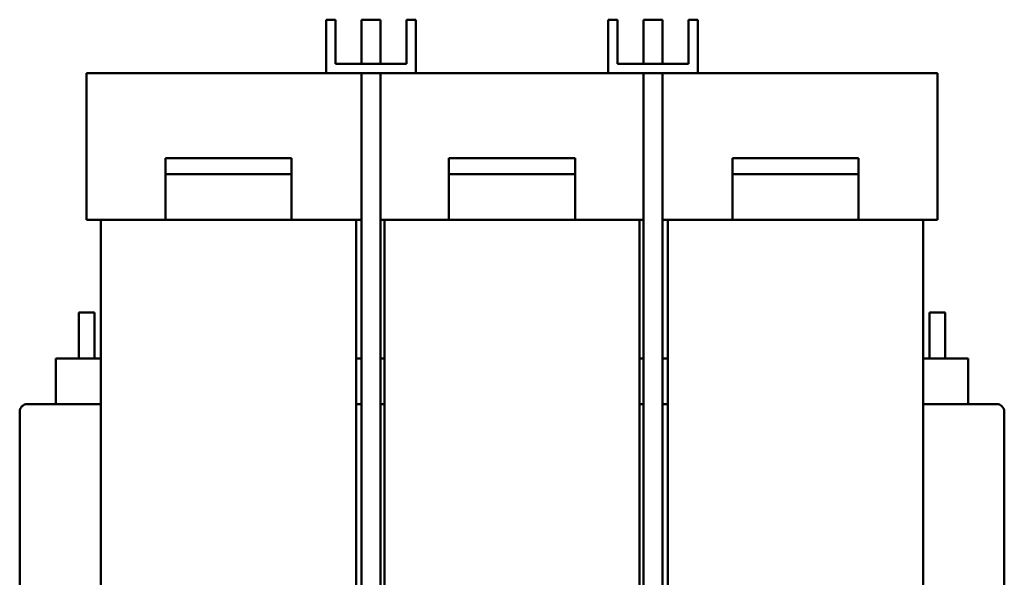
# Model space of a CAD drawing. Header units: millimetres. Extents: x -92 to 2404, y -1371 to 1405.
# Tile 5 of 9: x 38 to 663, y -49 to 305. Entities that reach past the tile are written whole.
import ezdxf

# ---------------------------------------------------------------- set-up
doc = ezdxf.new("R2010")
doc.units = ezdxf.units.MM
doc.layers.add('Видимый контур (ГОСТ)', color=7, linetype='Continuous', lineweight=50)

msp = doc.modelspace()

# ---------------------------------------------------------------- linework, layer by layer
at = {"layer": 'Видимый контур (ГОСТ)'}
for p, q in [((232.3, 305.21), (232.3, 271.21)), ((238.3, 305.21), (232.3, 305.21)), ((238.3, 277.21), (238.3, 305.21)), ((266.8, 305.21), (254.8, 305.21)), ((254.8, 305.21), (254.8, 277.21)), ((266.8, 305.21), (266.8, 277.21)), ((289.3, 305.21), (283.3, 305.21)), ((283.3, 305.21), (283.3, 277.21)), ((289.3, 271.21), (289.3, 305.21)), ((417.3, 305.21), (411.3, 305.21)), ((411.3, 305.21), (411.3, 271.21)), ((417.3, 277.21), (417.3, 305.21)), ((445.8, 305.21), (433.8, 305.21)), ((433.8, 305.21), (433.8, 277.21)), ((445.8, 305.21), (445.8, 277.21)), ((462.3, 305.21), (462.3, 277.21)), ((468.3, 305.21), (462.3, 305.21)), ((468.3, 271.21), (468.3, 305.21)), ((283.3, 277.21), (238.3, 277.21)), ((462.3, 277.21), (417.3, 277.21)), ((80.3, 271.21), (90.3, 271.21)), ((80.3, 271.21), (80.3, 178.21)), ((90.3, 271.21), (232.3, 271.21)), ((232.3, 271.21), (289.3, 271.21)), ((254.8, 271.21), (254.8, -278.79)), ((266.8, 271.21), (266.8, -278.79)), ((289.3, 271.21), (411.3, 271.21)), ((411.3, 271.21), (468.3, 271.21)), ((433.8, 271.21), (433.8, -278.79)), ((445.8, 271.21), (445.8, -278.79)), ((468.3, 271.21), (610.3, 271.21)), ((610.3, 271.21), (620.3, 271.21)), ((620.3, 178.21), (620.3, 271.21)), ((130.3, 207.21), (130.3, 217.21)), ((130.3, 217.21), (210.3, 217.21)), ((210.3, 207.21), (210.3, 217.21)), ((310.3, 207.21), (310.3, 217.21)), ((310.3, 217.21), (390.3, 217.21)), ((390.3, 207.21), (390.3, 217.21)), ((490.3, 207.21), (490.3, 217.21)), ((490.3, 217.21), (570.3, 217.21)), ((570.3, 207.21), (570.3, 217.21)), ((130.3, 207.21), (210.3, 207.21)), ((130.3, 178.21), (130.3, 207.21)), ((210.3, 178.21), (210.3, 207.21)), ((310.3, 207.21), (390.3, 207.21)), ((310.3, 178.21), (310.3, 207.21)), ((390.3, 178.21), (390.3, 207.21)), ((490.3, 207.21), (570.3, 207.21)), ((490.3, 178.21), (490.3, 207.21)), ((570.3, 178.21), (570.3, 207.21)), ((89.3, 178.21), (80.3, 178.21)), ((89.3, 178.21), (119.3, 178.21)), ((89.3, 178.21), (89.3, -184.79)), ((119.3, 178.21), (221.3, 178.21)), ((221.3, 178.21), (251.3, 178.21)), ((251.3, -184.79), (251.3, 178.21)), ((251.3, 178.21), (254.8, 178.21)), ((266.8, 178.21), (269.3, 178.21)), ((269.3, 178.21), (299.3, 178.21)), ((269.3, 178.21), (269.3, -184.79)), ((299.3, 178.21), (401.3, 178.21)), ((401.3, 178.21), (431.3, 178.21)), ((431.3, -184.79), (431.3, 178.21)), ((431.3, 178.21), (433.8, 178.21)), ((445.8, 178.21), (449.3, 178.21)), ((449.3, 178.21), (479.3, 178.21)), ((449.3, 178.21), (449.3, -184.79)), ((479.3, 178.21), (581.3, 178.21)), ((581.3, 178.21), (611.3, 178.21)), ((611.3, -184.79), (611.3, 178.21)), ((620.3, 178.21), (611.3, 178.21)), ((85.3, 119.21), (75.3, 119.21)), ((75.3, 90.21), (75.3, 119.21)), ((85.3, 90.21), (85.3, 119.21)), ((625.3, 119.21), (615.3, 119.21)), ((615.3, 90.21), (615.3, 119.21)), ((625.3, 90.21), (625.3, 119.21)), ((89.3, 90.21), (60.8, 90.21)), ((60.8, 61.21), (60.8, 90.21)), ((254.8, 90.21), (251.3, 90.21)), ((269.3, 90.21), (266.8, 90.21)), ((433.8, 90.21), (431.3, 90.21)), ((449.3, 90.21), (445.8, 90.21)), ((639.8, 90.21), (611.3, 90.21)), ((639.8, 61.21), (639.8, 90.21)), ((89.3, 61.21), (42.8, 61.21)), ((254.8, 61.21), (251.3, 61.21)), ((269.3, 61.21), (266.8, 61.21)), ((433.8, 61.21), (431.3, 61.21)), ((449.3, 61.21), (445.8, 61.21)), ((657.8, 61.21), (611.3, 61.21)), ((37.8, 56.21), (37.8, -198.79)), ((662.8, -198.79), (662.8, 56.21))]:
    msp.add_line(p, q, dxfattribs=at)
for centre, start, end in [((42.8, 56.21), 90, 180), ((657.8, 56.21), 0, 90)]:
    msp.add_arc(centre, 5, start, end, dxfattribs=at)

doc.saveas('drawing.dxf')
